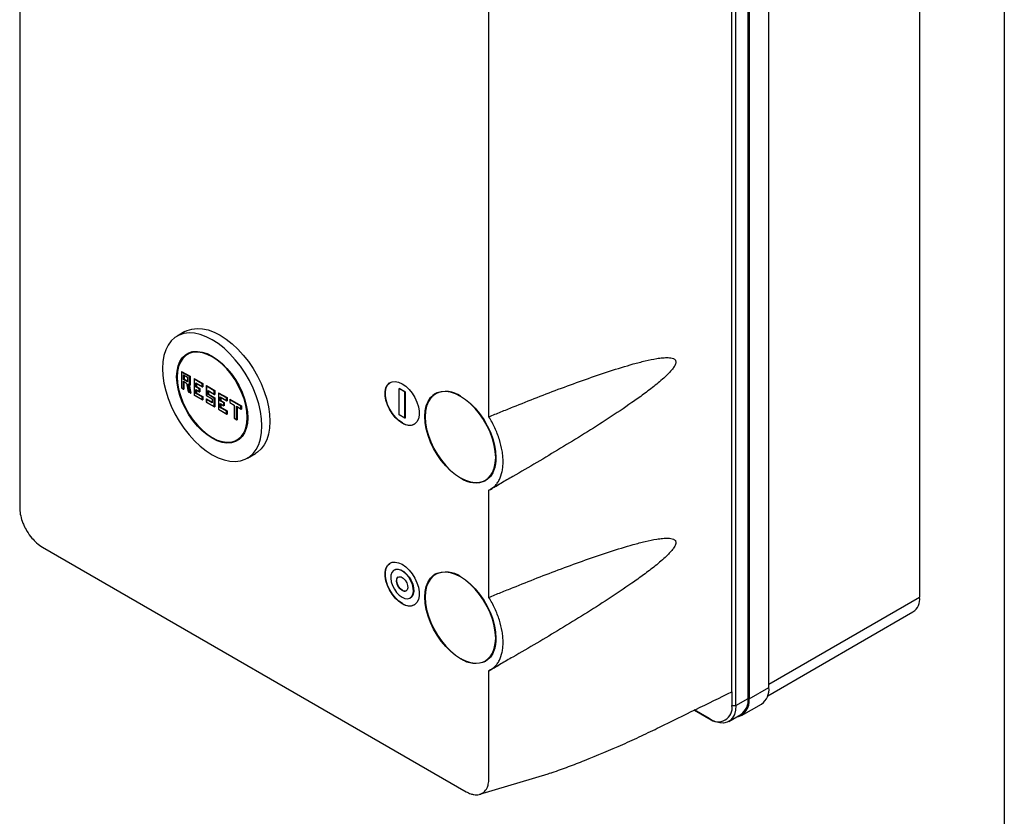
# Model space of a CAD drawing. Header units: millimetres. Extents: x 32 to 1365, y 32 to 1048.
# Tile 4 of 5: x 1120 to 1365, y 649 to 847. Entities that reach past the tile are written whole.
import ezdxf

# ---------------------------------------------------------------- set-up
doc = ezdxf.new("R2010")
doc.units = ezdxf.units.MM
doc.header["$LTSCALE"] = 5
doc.layers.add('TEXT', color=140, linetype='Continuous', lineweight=25)

msp = doc.modelspace()

# ---------------------------------------------------------------- linework, layer by layer
for p, q in [((1120.4, 918.665), (1120.4, 725.961)), ((1344.199, 919.279), (1344.199, 703.712)), ((1306.723, 681.261), (1306.723, 896.828)), ((1301.561, 678.526), (1301.561, 894.093)), ((1301.773, 893.97), (1301.773, 678.404)), ((1298.52, 676.771), (1298.52, 892.338)), ((1297.53, 680.2), (1297.53, 888.908)), ((1237.073, 748.574), (1237.073, 851.311)), ((1161.502, 769.742), (1159.522, 768.599)), ((1163.235, 764.738), (1162.122, 764.095)), ((1160.641, 759.807), (1160.641, 755.773)), ((1160.67, 759.872), (1162.791, 758.648)), ((1162.65, 758.566), (1160.67, 759.709)), ((1160.67, 759.709), (1160.67, 755.789)), ((1161.094, 757.423), (1161.915, 756.949)), ((1161.094, 755.545), (1161.094, 757.423)), ((1161.165, 757.872), (1161.165, 759.015)), ((1161.165, 759.015), (1162.155, 758.443)), ((1162.155, 757.3), (1161.165, 757.872)), ((1161.165, 757.348), (1161.896, 756.926)), ((1161.236, 758.94), (1162.126, 758.426)), ((1161.236, 757.307), (1161.236, 755.463)), ((1161.306, 758.899), (1161.306, 757.953)), ((1161.306, 757.953), (1162.126, 757.48)), ((1161.896, 756.926), (1162.332, 754.797)), ((1161.915, 756.949), (1162.35, 754.819)), ((1162.155, 758.443), (1162.126, 758.426)), ((1162.126, 758.426), (1162.126, 757.399)), ((1162.155, 758.443), (1162.155, 757.3)), ((1162.334, 756.707), (1162.65, 756.525)), ((1162.77, 754.577), (1162.334, 756.707)), ((1162.42, 756.623), (1162.72, 756.45)), ((1162.65, 756.525), (1162.65, 758.566)), ((1162.791, 758.648), (1162.791, 756.443)), ((1163.752, 758.011), (1163.752, 753.976)), ((1163.781, 758.076), (1165.902, 756.851)), ((1165.761, 756.77), (1163.781, 757.913)), ((1163.781, 757.913), (1163.781, 753.993)), ((1164.205, 757.015), (1165.761, 756.117)), ((1164.205, 756.035), (1164.205, 757.015)), ((1164.276, 756.94), (1165.832, 756.042)), ((1164.347, 756.899), (1164.347, 756.116)), ((1165.761, 756.117), (1165.761, 756.77)), ((1165.902, 756.851), (1165.902, 756.035)), ((1160.641, 755.773), (1161.165, 755.47)), ((1160.67, 755.789), (1161.094, 755.545)), ((1162.333, 754.796), (1162.856, 754.494)), ((1162.35, 754.819), (1162.77, 754.577)), ((1162.505, 756.574), (1162.933, 754.483)), ((1165.054, 755.545), (1164.205, 756.035)), ((1164.205, 755.382), (1165.054, 754.892)), ((1164.205, 754.402), (1164.205, 755.382)), ((1165.761, 753.504), (1164.205, 754.402)), ((1164.276, 755.307), (1165.125, 754.817)), ((1164.347, 756.116), (1165.195, 755.627)), ((1164.347, 755.266), (1164.347, 754.483)), ((1164.347, 754.483), (1165.902, 753.585)), ((1165.054, 754.892), (1165.054, 755.545)), ((1165.195, 755.627), (1165.195, 754.81)), ((1166.792, 756.256), (1166.792, 753.854)), ((1166.822, 756.321), (1168.943, 755.096)), ((1168.802, 755.014), (1166.822, 756.157)), ((1166.822, 756.157), (1166.822, 753.871)), ((1167.246, 755.096), (1168.802, 754.198)), ((1167.246, 754.116), (1167.246, 755.096)), ((1167.317, 755.021), (1168.872, 754.123)), ((1167.387, 754.981), (1167.387, 754.198)), ((1167.387, 754.198), (1168.943, 753.3)), ((1168.802, 754.198), (1168.802, 755.014)), ((1168.943, 755.096), (1168.943, 754.116)), ((1169.833, 754.501), (1169.833, 750.466)), ((1169.862, 754.565), (1171.984, 753.341)), ((1171.842, 753.259), (1169.862, 754.402)), ((1169.862, 754.402), (1169.862, 750.483)), ((1214.799, 755.57), (1214.869, 755.611)), ((1216.213, 754.753), (1214.799, 755.57)), ((1214.799, 749.037), (1214.799, 755.57)), ((1214.869, 755.611), (1216.284, 754.794)), ((1216.213, 754.753), (1216.284, 754.794)), ((1216.213, 748.221), (1216.213, 754.753)), ((1216.284, 754.794), (1216.284, 748.262)), ((1223.873, 754.307), (1223.802, 754.266)), ((1163.752, 753.976), (1165.832, 752.776)), ((1163.781, 753.993), (1165.761, 752.85)), ((1165.761, 752.85), (1165.761, 753.504)), ((1165.902, 753.585), (1165.902, 752.769)), ((1166.792, 753.854), (1168.242, 753.018)), ((1166.792, 752.99), (1166.792, 752.221)), ((1166.792, 752.221), (1168.872, 751.02)), ((1166.822, 753.871), (1168.271, 753.034)), ((1166.822, 753.055), (1168.242, 752.235)), ((1166.822, 752.891), (1166.822, 752.238)), ((1168.271, 752.055), (1166.822, 752.891)), ((1166.822, 752.238), (1168.802, 751.095)), ((1168.802, 753.218), (1167.246, 754.116)), ((1168.242, 753.018), (1168.242, 752.153)), ((1168.271, 753.034), (1168.271, 752.055)), ((1168.802, 751.095), (1168.802, 753.218)), ((1168.943, 753.3), (1168.943, 751.013)), ((1170.287, 753.504), (1171.842, 752.606)), ((1170.287, 752.524), (1170.287, 753.504)), ((1171.135, 752.034), (1170.287, 752.524)), ((1170.287, 751.871), (1171.135, 751.381)), ((1170.287, 750.891), (1170.287, 751.871)), ((1170.357, 753.429), (1171.913, 752.531)), ((1170.357, 751.796), (1171.206, 751.306)), ((1170.428, 753.389), (1170.428, 752.606)), ((1170.428, 752.606), (1171.276, 752.116)), ((1170.428, 751.755), (1170.428, 750.973)), ((1171.135, 751.381), (1171.135, 752.034)), ((1171.276, 752.116), (1171.276, 751.299)), ((1171.842, 752.606), (1171.842, 753.259)), ((1171.984, 753.341), (1171.984, 752.524)), ((1172.661, 752.868), (1172.661, 752.099)), ((1172.661, 752.099), (1173.722, 751.487)), ((1172.691, 752.933), (1175.519, 751.3)), ((1175.378, 751.218), (1172.691, 752.769)), ((1172.691, 752.769), (1172.691, 752.116)), ((1172.691, 752.116), (1173.751, 751.504)), ((1169.833, 750.466), (1171.913, 749.265)), ((1169.862, 750.483), (1171.842, 749.34)), ((1171.842, 749.993), (1170.287, 750.891)), ((1170.428, 750.973), (1171.984, 750.075)), ((1171.842, 749.34), (1171.842, 749.993)), ((1171.984, 750.075), (1171.984, 749.258)), ((1173.722, 751.487), (1173.722, 748.221)), ((1173.751, 751.504), (1173.751, 748.238)), ((1174.317, 751.177), (1175.378, 750.565)), ((1174.317, 747.911), (1174.317, 751.177)), ((1174.388, 751.103), (1175.448, 750.49)), ((1174.458, 751.062), (1174.458, 747.829)), ((1175.378, 750.565), (1175.378, 751.218)), ((1175.519, 751.3), (1175.519, 750.483)), ((1173.722, 748.221), (1174.388, 747.836)), ((1173.751, 748.238), (1174.317, 747.911)), ((1216.213, 748.221), (1214.799, 749.037)), ((1216.284, 748.262), (1216.213, 748.221)), ((1174.421, 742.79), (1175.534, 743.433)), ((1177.02, 738.287), (1179, 739.43)), ((1236.201, 732.788), (1236.272, 732.829)), ((1237.073, 703.665), (1237.073, 730.316)), ((1126.057, 716.163), (1231.416, 655.341)), ((1213.577, 710.491), (1213.506, 710.45)), ((1223.873, 709.397), (1223.802, 709.356)), ((1217.506, 703.521), (1217.576, 703.562)), ((1306.723, 682.077), (1344.199, 703.712)), ((1306.42, 679.197), (1342.542, 700.05)), ((1236.201, 687.878), (1236.272, 687.919)), ((1237.073, 658.608), (1237.073, 685.406)), ((1301.773, 678.404), (1306.723, 681.261)), ((1297.53, 680.2), (1297.53, 676.771)), ((1298.52, 676.771), (1301.561, 678.526)), ((1297.53, 676.771), (1298.52, 676.771)), ((1299.908, 674.283), (1304.858, 677.14)), ((1291.873, 673.504), (1288.126, 675.668)), ((1288.192, 675.629), (1292.368, 673.218)), ((1292.368, 673.218), (1291.873, 673.504)), ((1296.718, 672.788), (1299.758, 674.543)), ((1234.831, 654.696), (1251.86, 659.812))]:
    msp.add_line(p, q)
at = {"flags": 128}
for points in [[(1168.271, 739.153), (1169.763, 738.396), (1171.232, 737.859), (1172.659, 737.549), (1174.022, 737.47), (1175.3, 737.625), (1176.477, 738.01), (1177.533, 738.62), (1178.455, 739.446), (1179.228, 740.477), (1179.841, 741.696), (1180.286, 743.087), (1180.555, 744.629), (1180.645, 746.299), (1180.555, 748.074), (1180.286, 749.926), (1179.841, 751.83), (1179.228, 753.758), (1178.455, 755.681), (1177.533, 757.571), (1176.477, 759.401), (1175.3, 761.145), (1174.022, 762.776), (1172.659, 764.27), (1171.232, 765.607), (1169.763, 766.767), (1168.271, 767.732), (1166.779, 768.489), (1165.31, 769.027), (1163.883, 769.337), (1162.52, 769.415), (1161.242, 769.261), (1160.065, 768.876), (1159.009, 768.265), (1158.087, 767.439), (1157.314, 766.409), (1156.701, 765.189), (1156.256, 763.798), (1155.987, 762.257), (1155.897, 760.586), (1155.987, 758.812), (1156.256, 756.959), (1156.701, 755.055), (1157.314, 753.127), (1158.087, 751.204), (1159.009, 749.314), (1160.065, 747.484), (1161.242, 745.741), (1162.52, 744.11), (1163.883, 742.615), (1165.31, 741.278), (1166.779, 740.119), (1168.271, 739.153)], [(1161.502, 769.742), (1162.045, 770.019), (1163.221, 770.404), (1164.5, 770.558), (1165.863, 770.48), (1167.29, 770.17), (1168.759, 769.632), (1170.251, 768.875), (1171.742, 767.91), (1173.212, 766.75), (1174.639, 765.413), (1176.002, 763.919), (1177.28, 762.288), (1178.457, 760.544), (1179.513, 758.714), (1180.435, 756.824), (1181.208, 754.901), (1181.821, 752.973), (1182.266, 751.069), (1182.535, 749.217), (1182.625, 747.442), (1182.535, 745.772), (1182.266, 744.23), (1181.821, 742.839), (1181.208, 741.62), (1180.435, 740.589), (1179.513, 739.763), (1179, 739.43)], [(1177.11, 748.34), (1177.02, 746.94), (1176.752, 745.671), (1176.311, 744.561), (1175.707, 743.632), (1174.951, 742.902), (1174.059, 742.388), (1173.05, 742.098), (1171.943, 742.039), (1170.761, 742.212), (1169.529, 742.614), (1168.271, 743.236), (1167.013, 744.066), (1165.781, 745.087), (1164.599, 746.278), (1163.492, 747.615), (1162.483, 749.07), (1161.591, 750.615), (1160.835, 752.217), (1160.231, 753.844), (1159.79, 755.463), (1159.522, 757.041), (1159.432, 758.545), (1159.522, 759.946), (1159.79, 761.214), (1160.231, 762.324), (1160.835, 763.253), (1161.591, 763.983), (1162.483, 764.498), (1163.492, 764.788), (1164.599, 764.847), (1165.781, 764.674), (1167.013, 764.272), (1168.271, 763.649), (1169.529, 762.819), (1170.761, 761.798), (1171.943, 760.607), (1173.05, 759.271), (1174.059, 757.815), (1174.951, 756.27), (1175.707, 754.668), (1176.311, 753.041), (1176.752, 751.422), (1177.02, 749.845), (1177.11, 748.34)], [(1168.271, 743.399), (1169.509, 742.787), (1170.721, 742.392), (1171.884, 742.221), (1172.973, 742.279), (1173.967, 742.564), (1174.844, 743.071), (1175.588, 743.789), (1176.182, 744.703), (1176.616, 745.796), (1176.88, 747.044), (1176.968, 748.422), (1176.88, 749.902), (1176.616, 751.455), (1176.182, 753.048), (1175.588, 754.649), (1174.844, 756.225), (1173.967, 757.745), (1172.973, 759.177), (1171.884, 760.493), (1170.721, 761.665), (1169.509, 762.669), (1168.271, 763.486), (1167.033, 764.099), (1165.821, 764.494), (1164.658, 764.664), (1163.569, 764.606), (1162.575, 764.321), (1161.698, 763.814), (1160.954, 763.096), (1160.36, 762.182), (1159.926, 761.09), (1159.662, 759.842), (1159.574, 758.464), (1159.662, 756.983), (1159.926, 755.431), (1160.36, 753.838), (1160.954, 752.237), (1161.698, 750.66), (1162.575, 749.14), (1163.569, 747.708), (1164.658, 746.393), (1165.821, 745.221), (1167.033, 744.216), (1168.271, 743.399)], [(1161.306, 757.953), (1161.291, 757.945), (1161.274, 757.935), (1161.255, 757.924), (1161.236, 757.913), (1161.216, 757.901), (1161.197, 757.89), (1161.18, 757.88), (1161.165, 757.872)], [(1162.65, 758.566), (1162.663, 758.574), (1162.678, 758.582), (1162.695, 758.592), (1162.712, 758.602), (1162.729, 758.612), (1162.746, 758.622), (1162.763, 758.631), (1162.778, 758.64), (1162.791, 758.648)], [(1165.761, 756.77), (1165.774, 756.777), (1165.789, 756.786), (1165.806, 756.796), (1165.823, 756.806), (1165.84, 756.816), (1165.858, 756.826), (1165.874, 756.835), (1165.889, 756.844), (1165.902, 756.851)], [(1215.506, 746.996), (1214.624, 747.612), (1213.78, 748.416), (1213.012, 749.371), (1212.353, 750.437), (1211.832, 751.567), (1211.471, 752.711), (1211.286, 753.819), (1211.286, 754.843), (1211.471, 755.739), (1211.832, 756.466), (1212.353, 756.994), (1213.012, 757.299), (1213.78, 757.367), (1214.624, 757.197), (1215.506, 756.795), (1216.388, 756.178), (1217.231, 755.375), (1218, 754.419), (1218.659, 753.353), (1219.18, 752.224), (1219.541, 751.08), (1219.725, 749.972), (1219.725, 748.947), (1219.541, 748.052), (1219.18, 747.325), (1218.659, 746.797), (1218, 746.492), (1217.231, 746.423), (1216.388, 746.594), (1215.506, 746.996)], [(1215.576, 747.037), (1214.694, 747.653), (1213.851, 748.457), (1213.083, 749.412), (1212.424, 750.478), (1211.902, 751.608), (1211.541, 752.752), (1211.357, 753.86), (1211.357, 754.884), (1211.541, 755.779), (1211.902, 756.507), (1212.424, 757.035), (1212.577, 757.132)], [(1160.67, 755.789), (1160.659, 755.783), (1160.65, 755.778), (1160.644, 755.774), (1160.641, 755.773), (1160.641, 755.773)], [(1164.205, 756.035), (1164.219, 756.042), (1164.234, 756.051), (1164.25, 756.061), (1164.267, 756.071), (1164.285, 756.081), (1164.302, 756.091), (1164.318, 756.1), (1164.333, 756.109), (1164.347, 756.116)], [(1164.205, 754.402), (1164.219, 754.409), (1164.234, 754.418), (1164.25, 754.428), (1164.267, 754.437), (1164.285, 754.448), (1164.302, 754.457), (1164.318, 754.467), (1164.333, 754.476), (1164.347, 754.483)], [(1165.054, 755.545), (1165.067, 755.553), (1165.082, 755.561), (1165.099, 755.571), (1165.116, 755.581), (1165.133, 755.591), (1165.151, 755.601), (1165.167, 755.61), (1165.182, 755.619), (1165.195, 755.627)], [(1167.246, 754.116), (1167.259, 754.124), (1167.274, 754.133), (1167.291, 754.142), (1167.308, 754.152), (1167.325, 754.162), (1167.343, 754.172), (1167.359, 754.181), (1167.374, 754.19), (1167.387, 754.198)], [(1168.802, 755.014), (1168.815, 755.022), (1168.83, 755.031), (1168.846, 755.04), (1168.864, 755.05), (1168.881, 755.06), (1168.898, 755.07), (1168.915, 755.08), (1168.93, 755.088), (1168.943, 755.096)], [(1230.001, 733.32), (1228.744, 734.15), (1227.511, 735.171), (1226.33, 736.362), (1225.223, 737.699), (1224.213, 739.155), (1223.322, 740.699), (1222.566, 742.302), (1221.961, 743.929), (1221.521, 745.547), (1221.253, 747.125), (1221.163, 748.63), (1221.253, 750.03), (1221.521, 751.299), (1221.961, 752.409), (1222.566, 753.338), (1223.322, 754.067), (1224.213, 754.582), (1225.223, 754.872), (1226.33, 754.931), (1227.511, 754.758), (1228.744, 754.356), (1230.001, 753.734), (1231.259, 752.904), (1232.492, 751.883), (1233.673, 750.692), (1234.78, 749.355), (1235.79, 747.899), (1236.681, 746.355), (1237.437, 744.753), (1238.042, 743.126), (1238.482, 741.507), (1238.75, 739.929), (1238.84, 738.425), (1238.75, 737.024), (1238.482, 735.756), (1238.042, 734.646), (1237.437, 733.716), (1236.681, 732.987), (1235.79, 732.472), (1234.78, 732.182), (1233.673, 732.123), (1232.492, 732.296), (1231.259, 732.698), (1230.001, 733.32)], [(1230.001, 733.402), (1231.249, 732.785), (1232.472, 732.386), (1233.644, 732.214), (1234.742, 732.273), (1235.743, 732.56), (1236.628, 733.071), (1237.378, 733.795), (1237.977, 734.717), (1238.414, 735.818), (1238.68, 737.076), (1238.77, 738.465), (1238.68, 739.958), (1238.414, 741.523), (1237.977, 743.129), (1237.378, 744.743), (1236.628, 746.332), (1235.743, 747.864), (1234.742, 749.308), (1233.644, 750.635), (1232.472, 751.816), (1231.249, 752.829), (1230.001, 753.652), (1228.754, 754.27), (1227.531, 754.668), (1226.359, 754.84), (1225.261, 754.782), (1224.26, 754.494), (1223.375, 753.983), (1222.625, 753.259), (1222.026, 752.338), (1221.588, 751.236), (1221.323, 749.978), (1221.233, 748.589), (1221.323, 747.096), (1221.588, 745.531), (1222.026, 743.925), (1222.625, 742.311), (1223.375, 740.722), (1224.26, 739.19), (1225.261, 737.746), (1226.359, 736.42), (1227.531, 735.238), (1228.754, 734.225), (1230.001, 733.402)], [(1163.781, 753.993), (1163.77, 753.987), (1163.761, 753.982), (1163.755, 753.978), (1163.752, 753.977), (1163.752, 753.976)], [(1165.761, 753.504), (1165.774, 753.511), (1165.789, 753.52), (1165.806, 753.529), (1165.823, 753.539), (1165.84, 753.549), (1165.858, 753.559), (1165.874, 753.569), (1165.889, 753.578), (1165.902, 753.585)], [(1166.822, 753.871), (1166.811, 753.865), (1166.802, 753.86), (1166.796, 753.856), (1166.793, 753.854), (1166.792, 753.854)], [(1166.822, 752.238), (1166.811, 752.232), (1166.802, 752.227), (1166.796, 752.223), (1166.793, 752.221), (1166.792, 752.221)], [(1168.271, 753.034), (1168.26, 753.028), (1168.251, 753.023), (1168.245, 753.02), (1168.242, 753.018), (1168.242, 753.018)], [(1168.802, 753.218), (1168.815, 753.226), (1168.83, 753.235), (1168.846, 753.244), (1168.864, 753.254), (1168.881, 753.264), (1168.898, 753.274), (1168.915, 753.283), (1168.93, 753.292), (1168.943, 753.3)], [(1170.287, 752.524), (1170.3, 752.532), (1170.315, 752.541), (1170.331, 752.55), (1170.349, 752.56), (1170.366, 752.57), (1170.383, 752.58), (1170.4, 752.589), (1170.415, 752.598), (1170.428, 752.606)], [(1171.135, 752.034), (1171.148, 752.042), (1171.164, 752.051), (1171.18, 752.06), (1171.197, 752.07), (1171.214, 752.08), (1171.232, 752.09), (1171.248, 752.1), (1171.263, 752.108), (1171.276, 752.116)], [(1171.842, 753.259), (1171.856, 753.267), (1171.871, 753.276), (1171.887, 753.285), (1171.904, 753.295), (1171.922, 753.305), (1171.939, 753.315), (1171.955, 753.324), (1171.97, 753.333), (1171.984, 753.341)], [(1172.691, 752.116), (1172.678, 752.109), (1172.669, 752.104), (1172.663, 752.1), (1172.661, 752.099)], [(1169.862, 750.483), (1169.851, 750.476), (1169.842, 750.471), (1169.836, 750.468), (1169.833, 750.466), (1169.833, 750.466)], [(1170.287, 750.891), (1170.3, 750.899), (1170.315, 750.908), (1170.331, 750.917), (1170.349, 750.927), (1170.366, 750.937), (1170.383, 750.947), (1170.4, 750.956), (1170.415, 750.965), (1170.428, 750.973)], [(1171.842, 749.993), (1171.856, 750.001), (1171.871, 750.009), (1171.887, 750.019), (1171.904, 750.029), (1171.922, 750.039), (1171.939, 750.049), (1171.955, 750.058), (1171.97, 750.067), (1171.984, 750.075)], [(1173.751, 751.504), (1173.739, 751.497), (1173.73, 751.491), (1173.724, 751.488), (1173.722, 751.487)], [(1175.378, 751.218), (1175.391, 751.226), (1175.406, 751.235), (1175.423, 751.244), (1175.44, 751.254), (1175.457, 751.264), (1175.474, 751.274), (1175.491, 751.283), (1175.506, 751.292), (1175.519, 751.3)], [(1173.751, 748.238), (1173.74, 748.231), (1173.731, 748.226), (1173.725, 748.223), (1173.722, 748.221), (1173.722, 748.221)], [(1215.506, 702.086), (1214.624, 702.703), (1213.78, 703.506), (1213.012, 704.462), (1212.353, 705.528), (1211.832, 706.657), (1211.471, 707.801), (1211.286, 708.909), (1211.286, 709.934), (1211.471, 710.829), (1211.832, 711.556), (1212.353, 712.084), (1213.012, 712.389), (1213.78, 712.457), (1214.624, 712.287), (1215.506, 711.885), (1216.388, 711.269), (1217.231, 710.465), (1218, 709.51), (1218.659, 708.444), (1219.18, 707.314), (1219.541, 706.17), (1219.725, 705.062), (1219.725, 704.038), (1219.541, 703.142), (1219.18, 702.415), (1218.659, 701.887), (1218, 701.582), (1217.231, 701.514), (1216.388, 701.684), (1215.506, 702.086)], [(1215.576, 702.127), (1214.694, 702.743), (1213.851, 703.547), (1213.083, 704.502), (1212.424, 705.568), (1211.902, 706.698), (1211.541, 707.842), (1211.357, 708.95), (1211.357, 709.974), (1211.541, 710.87), (1211.902, 711.597), (1212.424, 712.125), (1212.577, 712.223)], [(1215.506, 703.719), (1216.209, 703.416), (1216.868, 703.337), (1217.442, 703.487), (1217.894, 703.857), (1218.196, 704.423), (1218.329, 705.151), (1218.284, 705.994), (1218.065, 706.899), (1217.685, 707.809), (1217.168, 708.668), (1216.547, 709.421), (1215.86, 710.021), (1215.151, 710.431), (1214.465, 710.624), (1213.843, 710.588), (1213.326, 710.326), (1212.947, 709.854), (1212.727, 709.202), (1212.683, 708.41), (1212.816, 707.529), (1213.118, 706.614), (1213.57, 705.722), (1214.143, 704.91), (1214.802, 704.228), (1215.506, 703.719)], [(1213.577, 710.491), (1213.914, 710.629), (1214.535, 710.664), (1215.222, 710.471), (1215.931, 710.062), (1216.618, 709.462), (1217.239, 708.709), (1217.756, 707.85), (1218.136, 706.94), (1218.355, 706.035), (1218.399, 705.192), (1218.266, 704.464), (1217.965, 703.898), (1217.576, 703.562)], [(1215.506, 705.353), (1214.995, 705.758), (1214.553, 706.329), (1214.24, 706.989), (1214.098, 707.648), (1214.146, 708.218), (1214.377, 708.621), (1214.761, 708.804), (1215.246, 708.741), (1215.766, 708.441), (1216.25, 707.944), (1216.634, 707.318), (1216.866, 706.647), (1216.914, 706.022), (1216.772, 705.527), (1216.459, 705.229), (1216.017, 705.168), (1215.506, 705.353)], [(1215.576, 705.393), (1215.066, 705.799), (1214.624, 706.37), (1214.311, 707.029), (1214.168, 707.689), (1214.216, 708.259), (1214.448, 708.662), (1214.542, 708.737)], [(1230.001, 688.411), (1228.744, 689.241), (1227.511, 690.262), (1226.33, 691.453), (1225.223, 692.79), (1224.213, 694.245), (1223.322, 695.79), (1222.566, 697.392), (1221.961, 699.019), (1221.521, 700.638), (1221.253, 702.215), (1221.163, 703.72), (1221.253, 705.121), (1221.521, 706.389), (1221.961, 707.499), (1222.566, 708.428), (1223.322, 709.158), (1224.213, 709.673), (1225.223, 709.963), (1226.33, 710.022), (1227.511, 709.848), (1228.744, 709.446), (1230.001, 708.824), (1231.259, 707.994), (1232.492, 706.973), (1233.673, 705.782), (1234.78, 704.445), (1235.79, 702.99), (1236.681, 701.445), (1237.437, 699.843), (1238.042, 698.216), (1238.482, 696.597), (1238.75, 695.019), (1238.84, 693.515), (1238.75, 692.114), (1238.482, 690.846), (1238.042, 689.736), (1237.437, 688.807), (1236.681, 688.077), (1235.79, 687.562), (1234.78, 687.272), (1233.673, 687.213), (1232.492, 687.387), (1231.259, 687.788), (1230.001, 688.411)], [(1230.001, 688.492), (1231.249, 687.875), (1232.472, 687.476), (1233.644, 687.305), (1234.742, 687.363), (1235.743, 687.651), (1236.628, 688.162), (1237.378, 688.885), (1237.977, 689.807), (1238.414, 690.908), (1238.68, 692.166), (1238.77, 693.556), (1238.68, 695.048), (1238.414, 696.613), (1237.977, 698.219), (1237.378, 699.833), (1236.628, 701.423), (1235.743, 702.955), (1234.742, 704.399), (1233.644, 705.725), (1232.472, 706.906), (1231.249, 707.919), (1230.001, 708.743), (1228.754, 709.36), (1227.531, 709.758), (1226.359, 709.93), (1225.261, 709.872), (1224.26, 709.584), (1223.375, 709.073), (1222.625, 708.35), (1222.026, 707.428), (1221.588, 706.327), (1221.323, 705.069), (1221.233, 703.679), (1221.323, 702.187), (1221.588, 700.622), (1222.026, 699.016), (1222.625, 697.402), (1223.375, 695.812), (1224.26, 694.28), (1225.261, 692.836), (1226.359, 691.51), (1227.531, 690.329), (1228.754, 689.316), (1230.001, 688.492)], [(1298.52, 676.771), (1298.427, 675.591), (1298.149, 674.555), (1297.696, 673.695), (1297.081, 673.035), (1296.323, 672.598), (1295.444, 672.394), (1294.472, 672.432), (1293.437, 672.71), (1292.368, 673.218)]]:
    msp.add_lwpolyline(points, dxfattribs=at)
for centre, radius, start, end in [((1227.441, 749.305), 6.244, 125.41331, 186.20611), ((1226.444, 748.702), 6.167, 54.34517, 114.64105), ((1217.33, 749.452), 2.985, 234.01716, 294.67238), ((1232.703, 737.859), 6.167, 305.35593, 5.6471), ((1233.727, 738.406), 6.23, 234.0761, 294.61344), ((1227.441, 704.395), 6.244, 125.41331, 186.20613), ((1226.444, 703.792), 6.167, 54.34521, 114.64105), ((1216.159, 706.15), 0.954, 232.41733, 293.58421), ((1340.394, 703.228), 3.836, 304.05635, 7.25583), ((1217.33, 704.543), 2.985, 234.01716, 294.67238), ((1232.703, 692.949), 6.167, 305.35593, 5.64704), ((1233.727, 693.496), 6.23, 234.0761, 294.61344), ((1302.345, 680.76), 4.406, 304.77892, 6.53326), ((1297.824, 677.796), 3.995, 281.28948, 8.75375), ((1297.211, 678.095), 4.371, 305.64976, 5.66242), ((1294.082, 676.211), 3.494, 230.79671, 9.21404)]:
    msp.add_arc(centre, radius, start, end)
for centre, major_axis, ratio, start_param, end_param in [((1160.741, 759.75), (-0.071, 0.122), 0.5773346, 6.2831447, 7.853941), ((1161.165, 757.463), (-0.071, 0.122), 0.5773346, 1.5707557, 2.3562351), ((1161.236, 759.056), (-0.071, 0.122), 0.5773346, 1.5707557, 2.3561539), ((1161.985, 756.99), (0.0888, 0.064), 0.1120775, 2.4064849, 3.091221), ((1162.226, 757.341), (-0.071, 0.122), 0.5773346, 0.7853575, 1.5707557), ((1162.405, 756.748), (-0.096, 0.133), 0.4974979, 1.5204246, 2.3059041), ((1163.852, 757.954), (-0.071, 0.122), 0.5773346, 6.2831447, 7.853941), ((1164.276, 757.055), (-0.071, 0.122), 0.5773346, 1.5707557, 2.3562351), ((1161.165, 755.585), (-0.071, 0.122), 0.5773346, 1.5707557, 3.141552), ((1162.421, 754.86), (0.0888, 0.064), 0.1120775, 2.4064849, 3.091221), ((1162.72, 756.565), (-0.071, 0.122), 0.5773346, 1.5707557, 3.141552), ((1162.84, 754.618), (-0.096, 0.133), 0.4974979, 1.5204246, 3.091221), ((1164.276, 755.422), (-0.071, 0.122), 0.5773346, 1.5707557, 2.3562351), ((1165.125, 754.932), (-0.071, 0.122), 0.5773346, 1.5707557, 3.141552), ((1165.832, 756.157), (-0.071, 0.122), 0.5773346, 1.5707557, 3.141552), ((1166.892, 756.198), (-0.071, 0.122), 0.5773346, 6.2831447, 7.853941), ((1167.317, 755.137), (-0.071, 0.122), 0.5773346, 1.5707557, 2.3562351), ((1168.872, 754.239), (-0.071, 0.122), 0.5773346, 1.5707557, 3.141552), ((1169.933, 754.443), (-0.071, 0.122), 0.5773346, 6.2831447, 7.853941), ((1165.832, 752.891), (-0.071, 0.122), 0.5773346, 1.5707557, 3.141552), ((1166.892, 752.932), (-0.071, 0.122), 0.5773346, 6.2831447, 7.853941), ((1168.342, 752.095), (-0.071, 0.122), 0.5773346, 0.7853575, 1.5707557), ((1170.357, 753.545), (-0.071, 0.122), 0.5773346, 1.5707557, 2.3562351), ((1170.357, 751.912), (-0.071, 0.122), 0.5773346, 1.5707557, 2.3562351), ((1171.913, 752.647), (-0.071, 0.122), 0.5773346, 1.5707557, 3.141552), ((1172.761, 752.81), (-0.071, 0.122), 0.5773346, 6.2831447, 7.853941), ((1168.872, 751.136), (-0.071, 0.122), 0.5773346, 1.5707557, 3.141552), ((1171.206, 751.422), (-0.071, 0.122), 0.5773346, 1.5707557, 3.141552), ((1171.913, 749.381), (-0.071, 0.122), 0.5773346, 1.5707557, 3.141552), ((1174.388, 751.218), (-0.071, 0.122), 0.5773346, 1.5707557, 2.3562351), ((1175.448, 750.606), (-0.071, 0.122), 0.5773346, 1.5707557, 3.141552), ((1174.388, 747.952), (-0.071, 0.122), 0.5773346, 1.5707557, 3.141552)]:
    msp.add_ellipse(centre, major_axis=major_axis, ratio=ratio, start_param=start_param, end_param=end_param)
for points, knots in [([(1237.073, 748.575), (1238.075, 748.985), (1239.077, 749.396), (1241.082, 750.21), (1242.084, 750.615), (1245.089, 751.82), (1247.091, 752.612), (1253.095, 754.948), (1257.095, 756.455), (1263.078, 758.574), (1265.068, 759.257), (1269.038, 760.55), (1271.018, 761.161), (1273.972, 761.98), (1274.955, 762.237), (1276.911, 762.697), (1277.886, 762.902), (1279.335, 763.135), (1279.815, 763.2), (1280.762, 763.288), (1281.231, 763.312), (1281.911, 763.286), (1282.134, 763.267), (1282.563, 763.195), (1282.77, 763.144), (1283.058, 763.017), (1283.148, 762.966), (1283.314, 762.842), (1283.389, 762.767), (1283.506, 762.586), (1283.55, 762.477), (1283.586, 762.227), (1283.579, 762.084), (1283.516, 761.791), (1283.461, 761.639), (1283.327, 761.344), (1283.246, 761.198), (1282.986, 760.776), (1282.787, 760.511), (1282.37, 760.002), (1282.153, 759.762), (1281.713, 759.297), (1281.488, 759.072), (1280.807, 758.415), (1280.342, 757.997), (1279.4, 757.184), (1278.922, 756.789), (1277.487, 755.635), (1276.522, 754.902), (1274.585, 753.474), (1273.613, 752.781), (1270.687, 750.739), (1268.725, 749.429), (1264.791, 746.865), (1262.818, 745.612), (1256.895, 741.917), (1252.936, 739.533), (1246.991, 736.028), (1245.009, 734.872), (1242.033, 733.153), (1241.042, 732.582), (1239.057, 731.445), (1238.065, 730.881), (1237.073, 730.316)], [0, 0, 0, 0, 0.03125, 0.03125, 0.0625, 0.0625, 0.125, 0.125, 0.25, 0.25, 0.3125, 0.3125, 0.375, 0.375, 0.40625, 0.40625, 0.4375, 0.4375, 0.453125, 0.453125, 0.46875, 0.46875, 0.4765625, 0.4765625, 0.484375, 0.484375, 0.4882813, 0.4882813, 0.4921875, 0.4921875, 0.4960938, 0.4960938, 0.5, 0.5, 0.5039063, 0.5039063, 0.5078125, 0.5078125, 0.515625, 0.515625, 0.5234375, 0.5234375, 0.53125, 0.53125, 0.546875, 0.546875, 0.5625, 0.5625, 0.59375, 0.59375, 0.625, 0.625, 0.6875, 0.6875, 0.75, 0.75, 0.875, 0.875, 0.9375, 0.9375, 0.96875, 0.96875, 1, 1, 1, 1]), ([(1237.073, 730.316), (1237.631, 730.573), (1238.129, 730.919), (1238.784, 731.577), (1238.987, 731.819), (1239.363, 732.349), (1239.534, 732.636), (1239.988, 733.548), (1240.218, 734.228), (1240.452, 735.355), (1240.511, 735.75), (1240.589, 736.56), (1240.608, 736.976), (1240.608, 737.831), (1240.589, 738.269), (1240.511, 739.167), (1240.452, 739.631), (1240.218, 741.03), (1239.989, 741.975), (1239.535, 743.41), (1239.364, 743.894), (1238.988, 744.859), (1238.785, 745.336), (1238.13, 746.751), (1237.631, 747.673), (1237.073, 748.574)], [0, 0, 0, 0, 0.125, 0.125, 0.1875, 0.1875, 0.25, 0.25, 0.375, 0.375, 0.4375, 0.4375, 0.5, 0.5, 0.5625, 0.5625, 0.625, 0.625, 0.75, 0.75, 0.8125, 0.8125, 0.875, 0.875, 1, 1, 1, 1]), ([(1238.092, 730.941), (1238.438, 731.123), (1238.998, 731.418), (1239.537, 731.722), (1239.742, 731.838)], [0, 0, 0, 0, 0.61780289, 1, 1, 1, 1]), ([(1120.4, 725.961), (1120.4, 725.459), (1120.5, 724.377), (1120.906, 722.87), (1121.483, 721.439), (1122.247, 719.984), (1123.34, 718.459), (1124.676, 717.09), (1125.573, 716.442), (1126.057, 716.163), (1126.057, 716.163), (1126.057, 716.163)], [0.999999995, 0.999999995, 0.999999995, 0.999999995, 1.002264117, 1.004545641, 1.005781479, 1.007644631, 1.010089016, 1.012145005, 1.014623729, 1.014623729, 1.014623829, 1.014623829, 1.014623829, 1.014623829]), ([(1237.073, 703.665), (1238.075, 704.075), (1239.077, 704.486), (1241.082, 705.301), (1242.084, 705.705), (1245.089, 706.911), (1247.091, 707.703), (1253.095, 710.039), (1257.095, 711.545), (1263.078, 713.665), (1265.069, 714.347), (1269.039, 715.64), (1271.018, 716.251), (1273.973, 717.07), (1274.955, 717.327), (1276.912, 717.787), (1277.887, 717.993), (1279.336, 718.226), (1279.815, 718.29), (1280.763, 718.378), (1281.231, 718.402), (1281.911, 718.376), (1282.134, 718.357), (1282.563, 718.286), (1282.77, 718.234), (1283.058, 718.107), (1283.149, 718.056), (1283.314, 717.932), (1283.389, 717.857), (1283.506, 717.676), (1283.55, 717.567), (1283.586, 717.317), (1283.579, 717.174), (1283.516, 716.881), (1283.461, 716.729), (1283.327, 716.434), (1283.246, 716.288), (1282.986, 715.866), (1282.787, 715.601), (1282.369, 715.092), (1282.153, 714.852), (1281.713, 714.387), (1281.488, 714.162), (1280.807, 713.505), (1280.341, 713.087), (1279.399, 712.274), (1278.922, 711.879), (1277.487, 710.725), (1276.522, 709.992), (1274.585, 708.565), (1273.613, 707.871), (1270.687, 705.829), (1268.725, 704.519), (1264.791, 701.955), (1262.818, 700.702), (1256.894, 697.007), (1252.936, 694.624), (1246.991, 691.118), (1245.008, 689.962), (1242.033, 688.243), (1241.041, 687.672), (1239.057, 686.536), (1238.065, 685.971), (1237.073, 685.406)], [0, 0, 0, 0, 0.03125, 0.03125, 0.0625, 0.0625, 0.125, 0.125, 0.25, 0.25, 0.3125, 0.3125, 0.375, 0.375, 0.40625, 0.40625, 0.4375, 0.4375, 0.453125, 0.453125, 0.46875, 0.46875, 0.4765625, 0.4765625, 0.484375, 0.484375, 0.4882812, 0.4882812, 0.4921875, 0.4921875, 0.4960937, 0.4960937, 0.5, 0.5, 0.5039062, 0.5039062, 0.5078125, 0.5078125, 0.515625, 0.515625, 0.5234375, 0.5234375, 0.53125, 0.53125, 0.546875, 0.546875, 0.5625, 0.5625, 0.59375, 0.59375, 0.625, 0.625, 0.6875, 0.6875, 0.75, 0.75, 0.875, 0.875, 0.9375, 0.9375, 0.96875, 0.96875, 1, 1, 1, 1]), ([(1237.073, 685.406), (1237.631, 685.663), (1238.129, 686.009), (1238.784, 686.667), (1238.987, 686.909), (1239.363, 687.439), (1239.534, 687.726), (1239.988, 688.638), (1240.218, 689.318), (1240.452, 690.445), (1240.511, 690.841), (1240.589, 691.65), (1240.608, 692.067), (1240.608, 692.921), (1240.589, 693.359), (1240.511, 694.257), (1240.452, 694.721), (1240.218, 696.12), (1239.989, 697.065), (1239.535, 698.501), (1239.364, 698.984), (1238.988, 699.949), (1238.785, 700.426), (1238.13, 701.841), (1237.631, 702.763), (1237.073, 703.665)], [0, 0, 0, 0, 0.125, 0.125, 0.1875, 0.1875, 0.25, 0.25, 0.375, 0.375, 0.4375, 0.4375, 0.5, 0.5, 0.5625, 0.5625, 0.625, 0.625, 0.75, 0.75, 0.8125, 0.8125, 0.875, 0.875, 1, 1, 1, 1]), ([(1238.092, 686.031), (1238.438, 686.213), (1238.998, 686.509), (1239.536, 686.813), (1239.742, 686.929)], [0, 0, 0, 0, 0.61782587, 1, 1, 1, 1]), ([(1260.821, 663.09), (1264.072, 664.371), (1267.244, 665.713), (1271.916, 667.793), (1273.459, 668.498), (1276.516, 669.928), (1278.028, 670.654), (1285.529, 674.326), (1291.53, 677.263), (1297.53, 680.2)], [0, 0, 0, 0, 0.25, 0.25, 0.375, 0.375, 0.5, 0.5, 1, 1, 1, 1]), ([(1251.858, 659.82), (1252.054, 659.877), (1252.379, 659.971), (1253.4, 660.309), (1254.906, 660.833), (1257.578, 661.827), (1259.519, 662.583), (1260.821, 663.09)], [0, 0, 0, 0, 0.0592476, 0.0981112, 0.3213636, 0.5451347, 1, 1, 1, 1]), ([(1231.416, 655.341), (1231.416, 655.341), (1231.416, 655.341), (1231.804, 655.117), (1232.451, 654.818), (1233.333, 654.597), (1234.27, 654.532), (1235.127, 654.739), (1236.011, 655.33), (1236.587, 656.108), (1236.988, 657.281), (1237.073, 658.105), (1237.073, 658.608), (1237.073, 658.608), (1237.073, 658.608)], [1.195221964, 1.195221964, 1.195221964, 1.195221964, 1.195222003, 1.195222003, 1.197211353, 1.198502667, 1.199756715, 1.202201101, 1.203491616, 1.205967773, 1.207581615, 1.209845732, 1.209845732, 1.209845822, 1.209845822, 1.209845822, 1.209845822])]:
    msp.add_open_spline(points, degree=3, knots=knots)
at = {"layer": 'TEXT'}
msp.add_line((1365.25, 1047.75), (1365.25, 31.75), dxfattribs=at)

doc.saveas('drawing.dxf')
